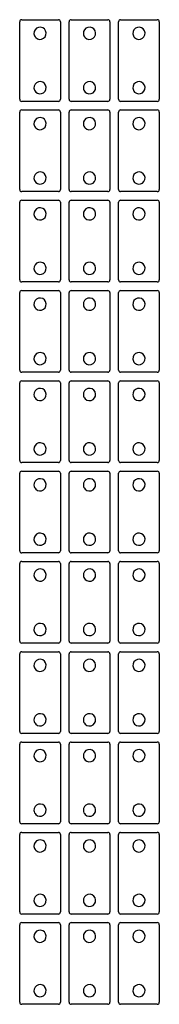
# Model space of a CAD drawing. Extents: x 13 to 218, y -1460 to -13.
import ezdxf

# ---------------------------------------------------------------- set-up
doc = ezdxf.new("R2010")
doc.units = 0

msp = doc.modelspace()

# ---------------------------------------------------------------- linework, layer by layer
at = {"color": 0}
for p, q in [((15.882873, -12.88288), (69.882765, -12.88288)), ((88.586563, -12.88288), (142.586455, -12.88288)), ((161.290253, -12.88288), (215.290145, -12.88288)), ((12.88288, -129.882645), (12.88288, -15.882873)), ((72.88276, -15.882873), (72.88276, -129.882645)), ((85.58657, -129.882645), (85.58657, -15.882873)), ((145.58645, -15.882873), (145.58645, -129.882645)), ((158.29026, -129.882645), (158.29026, -15.882873)), ((218.29014, -15.882873), (218.29014, -129.882645)), ((42.882821, -132.88264), (15.882875, -132.88264)), ((49.232821, -132.88264), (42.882821, -132.88264)), ((69.882767, -132.88264), (49.232821, -132.88264)), ((115.586511, -132.88264), (88.586565, -132.88264)), ((121.936511, -132.88264), (115.586511, -132.88264)), ((142.586457, -132.88264), (121.936511, -132.88264)), ((188.290201, -132.88264), (161.290255, -132.88264)), ((194.640201, -132.88264), (188.290201, -132.88264)), ((215.290147, -132.88264), (194.640201, -132.88264)), ((12.88288, -262.586215), (12.88288, -148.586443)), ((15.882873, -145.58645), (69.882765, -145.58645)), ((72.88276, -148.586443), (72.88276, -262.586215)), ((85.58657, -262.586215), (85.58657, -148.586443)), ((88.586563, -145.58645), (142.586455, -145.58645)), ((145.58645, -148.586443), (145.58645, -262.586215)), ((158.29026, -262.586215), (158.29026, -148.586443)), ((161.290253, -145.58645), (215.290145, -145.58645)), ((218.29014, -148.586443), (218.29014, -262.586215)), ((42.882821, -265.58621), (15.882875, -265.58621)), ((49.232821, -265.58621), (42.882821, -265.58621)), ((69.882767, -265.58621), (49.232821, -265.58621)), ((115.586511, -265.58621), (88.586565, -265.58621)), ((121.936511, -265.58621), (115.586511, -265.58621)), ((142.586457, -265.58621), (121.936511, -265.58621)), ((188.290201, -265.58621), (161.290255, -265.58621)), ((194.640201, -265.58621), (188.290201, -265.58621)), ((215.290147, -265.58621), (194.640201, -265.58621)), ((12.88288, -395.289785), (12.88288, -281.290013)), ((15.882873, -278.29002), (69.882765, -278.29002)), ((72.88276, -281.290013), (72.88276, -395.289785)), ((85.58657, -395.289785), (85.58657, -281.290013)), ((88.586563, -278.29002), (142.586455, -278.29002)), ((145.58645, -281.290013), (145.58645, -395.289785)), ((158.29026, -395.289785), (158.29026, -281.290013)), ((161.290253, -278.29002), (215.290145, -278.29002)), ((218.29014, -281.290013), (218.29014, -395.289785)), ((42.882821, -398.28978), (15.882875, -398.28978)), ((49.232821, -398.28978), (42.882821, -398.28978)), ((69.882767, -398.28978), (49.232821, -398.28978)), ((115.586511, -398.28978), (88.586565, -398.28978)), ((121.936511, -398.28978), (115.586511, -398.28978)), ((142.586457, -398.28978), (121.936511, -398.28978)), ((188.290201, -398.28978), (161.290255, -398.28978)), ((194.640201, -398.28978), (188.290201, -398.28978)), ((215.290147, -398.28978), (194.640201, -398.28978)), ((12.88288, -527.993355), (12.88288, -413.993583)), ((15.882873, -410.99359), (69.882765, -410.99359)), ((72.88276, -413.993583), (72.88276, -527.993355)), ((85.58657, -527.993355), (85.58657, -413.993583)), ((88.586563, -410.99359), (142.586455, -410.99359)), ((145.58645, -413.993583), (145.58645, -527.993355)), ((158.29026, -527.993355), (158.29026, -413.993583)), ((161.290253, -410.99359), (215.290145, -410.99359)), ((218.29014, -413.993583), (218.29014, -527.993355)), ((42.882821, -530.99335), (15.882875, -530.99335)), ((49.232821, -530.99335), (42.882821, -530.99335)), ((69.882767, -530.99335), (49.232821, -530.99335)), ((115.586511, -530.99335), (88.586565, -530.99335)), ((121.936511, -530.99335), (115.586511, -530.99335)), ((142.586457, -530.99335), (121.936511, -530.99335)), ((188.290201, -530.99335), (161.290255, -530.99335)), ((194.640201, -530.99335), (188.290201, -530.99335)), ((215.290147, -530.99335), (194.640201, -530.99335)), ((12.88288, -660.696925), (12.88288, -546.697153)), ((15.882873, -543.69716), (69.882765, -543.69716)), ((72.88276, -546.697153), (72.88276, -660.696925)), ((85.58657, -660.696925), (85.58657, -546.697153)), ((88.586563, -543.69716), (142.586455, -543.69716)), ((145.58645, -546.697153), (145.58645, -660.696925)), ((158.29026, -660.696925), (158.29026, -546.697153)), ((161.290253, -543.69716), (215.290145, -543.69716)), ((218.29014, -546.697153), (218.29014, -660.696925)), ((42.882821, -663.69692), (15.882875, -663.69692)), ((49.232821, -663.69692), (42.882821, -663.69692)), ((69.882767, -663.69692), (49.232821, -663.69692)), ((115.586511, -663.69692), (88.586565, -663.69692)), ((121.936511, -663.69692), (115.586511, -663.69692)), ((142.586457, -663.69692), (121.936511, -663.69692)), ((188.290201, -663.69692), (161.290255, -663.69692)), ((194.640201, -663.69692), (188.290201, -663.69692)), ((215.290147, -663.69692), (194.640201, -663.69692)), ((12.88288, -793.400495), (12.88288, -679.400723)), ((15.882873, -676.40073), (69.882765, -676.40073)), ((72.88276, -679.400723), (72.88276, -793.400495)), ((85.58657, -793.400495), (85.58657, -679.400723)), ((88.586563, -676.40073), (142.586455, -676.40073)), ((145.58645, -679.400723), (145.58645, -793.400495)), ((158.29026, -793.400495), (158.29026, -679.400723)), ((161.290253, -676.40073), (215.290145, -676.40073)), ((218.29014, -679.400723), (218.29014, -793.400495)), ((15.882873, -809.1043), (69.882765, -809.1043)), ((42.882821, -796.40049), (15.882875, -796.40049)), ((49.232821, -796.40049), (42.882821, -796.40049)), ((69.882767, -796.40049), (49.232821, -796.40049)), ((88.586563, -809.1043), (142.586455, -809.1043)), ((115.586511, -796.40049), (88.586565, -796.40049)), ((121.936511, -796.40049), (115.586511, -796.40049)), ((142.586457, -796.40049), (121.936511, -796.40049)), ((161.290253, -809.1043), (215.290145, -809.1043)), ((188.290201, -796.40049), (161.290255, -796.40049)), ((194.640201, -796.40049), (188.290201, -796.40049)), ((215.290147, -796.40049), (194.640201, -796.40049)), ((12.88288, -926.104065), (12.88288, -812.104293)), ((72.88276, -812.104293), (72.88276, -926.104065)), ((85.58657, -926.104065), (85.58657, -812.104293)), ((145.58645, -812.104293), (145.58645, -926.104065)), ((158.29026, -926.104065), (158.29026, -812.104293)), ((218.29014, -812.104293), (218.29014, -926.104065)), ((42.882821, -929.10406), (15.882875, -929.10406)), ((49.232821, -929.10406), (42.882821, -929.10406)), ((69.882767, -929.10406), (49.232821, -929.10406)), ((115.586511, -929.10406), (88.586565, -929.10406)), ((121.936511, -929.10406), (115.586511, -929.10406)), ((142.586457, -929.10406), (121.936511, -929.10406)), ((188.290201, -929.10406), (161.290255, -929.10406)), ((194.640201, -929.10406), (188.290201, -929.10406)), ((215.290147, -929.10406), (194.640201, -929.10406)), ((12.88288, -1058.807635), (12.88288, -944.807863)), ((15.882873, -941.80787), (69.882765, -941.80787)), ((72.88276, -944.807863), (72.88276, -1058.807635)), ((85.58657, -1058.807635), (85.58657, -944.807863)), ((88.586563, -941.80787), (142.586455, -941.80787)), ((145.58645, -944.807863), (145.58645, -1058.807635)), ((158.29026, -1058.807635), (158.29026, -944.807863)), ((161.290253, -941.80787), (215.290145, -941.80787)), ((218.29014, -944.807863), (218.29014, -1058.807635)), ((42.882821, -1061.80763), (15.882875, -1061.80763)), ((49.232821, -1061.80763), (42.882821, -1061.80763)), ((69.882767, -1061.80763), (49.232821, -1061.80763)), ((115.586511, -1061.80763), (88.586565, -1061.80763)), ((121.936511, -1061.80763), (115.586511, -1061.80763)), ((142.586457, -1061.80763), (121.936511, -1061.80763)), ((188.290201, -1061.80763), (161.290255, -1061.80763)), ((194.640201, -1061.80763), (188.290201, -1061.80763)), ((215.290147, -1061.80763), (194.640201, -1061.80763)), ((12.88288, -1191.511205), (12.88288, -1077.511433)), ((15.882873, -1074.51144), (69.882765, -1074.51144)), ((72.88276, -1077.511433), (72.88276, -1191.511205)), ((85.58657, -1191.511205), (85.58657, -1077.511433)), ((88.586563, -1074.51144), (142.586455, -1074.51144)), ((145.58645, -1077.511433), (145.58645, -1191.511205)), ((158.29026, -1191.511205), (158.29026, -1077.511433)), ((161.290253, -1074.51144), (215.290145, -1074.51144)), ((218.29014, -1077.511433), (218.29014, -1191.511205)), ((42.882821, -1194.5112), (15.882875, -1194.5112)), ((49.232821, -1194.5112), (42.882821, -1194.5112)), ((69.882767, -1194.5112), (49.232821, -1194.5112)), ((115.586511, -1194.5112), (88.586565, -1194.5112)), ((121.936511, -1194.5112), (115.586511, -1194.5112)), ((142.586457, -1194.5112), (121.936511, -1194.5112)), ((188.290201, -1194.5112), (161.290255, -1194.5112)), ((194.640201, -1194.5112), (188.290201, -1194.5112)), ((215.290147, -1194.5112), (194.640201, -1194.5112)), ((12.88288, -1324.214775), (12.88288, -1210.215003)), ((15.882873, -1207.21501), (69.882765, -1207.21501)), ((72.88276, -1210.215003), (72.88276, -1324.214775)), ((85.58657, -1324.214775), (85.58657, -1210.215003)), ((88.586563, -1207.21501), (142.586455, -1207.21501)), ((145.58645, -1210.215003), (145.58645, -1324.214775)), ((158.29026, -1324.214775), (158.29026, -1210.215003)), ((161.290253, -1207.21501), (215.290145, -1207.21501)), ((218.29014, -1210.215003), (218.29014, -1324.214775)), ((42.882821, -1327.21477), (15.882875, -1327.21477)), ((49.232821, -1327.21477), (42.882821, -1327.21477)), ((69.882767, -1327.21477), (49.232821, -1327.21477)), ((115.586511, -1327.21477), (88.586565, -1327.21477)), ((121.936511, -1327.21477), (115.586511, -1327.21477)), ((142.586457, -1327.21477), (121.936511, -1327.21477)), ((188.290201, -1327.21477), (161.290255, -1327.21477)), ((194.640201, -1327.21477), (188.290201, -1327.21477)), ((215.290147, -1327.21477), (194.640201, -1327.21477)), ((12.88288, -1456.918345), (12.88288, -1342.918573)), ((15.882873, -1339.91858), (69.882765, -1339.91858)), ((72.88276, -1342.918573), (72.88276, -1456.918345)), ((85.58657, -1456.918345), (85.58657, -1342.918573)), ((88.586563, -1339.91858), (142.586455, -1339.91858)), ((145.58645, -1342.918573), (145.58645, -1456.918345)), ((158.29026, -1456.918345), (158.29026, -1342.918573)), ((161.290253, -1339.91858), (215.290145, -1339.91858)), ((218.29014, -1342.918573), (218.29014, -1456.918345)), ((42.882821, -1459.91834), (15.882875, -1459.91834)), ((49.232821, -1459.91834), (42.882821, -1459.91834)), ((69.882767, -1459.91834), (49.232821, -1459.91834)), ((115.586511, -1459.91834), (88.586565, -1459.91834)), ((121.936511, -1459.91834), (115.586511, -1459.91834)), ((142.586457, -1459.91834), (121.936511, -1459.91834)), ((188.290201, -1459.91834), (161.290255, -1459.91834)), ((194.640201, -1459.91834), (188.290201, -1459.91834)), ((215.290147, -1459.91834), (194.640201, -1459.91834))]:
    msp.add_line(p, q, dxfattribs=at)
for centre, radius, start, end in [((15.882874, -15.882874), 2.999994, 90, 179.999983), ((69.882766, -15.882874), 2.999994, 0, 90), ((88.586564, -15.882874), 2.999994, 90, 179.999983), ((142.586456, -15.882874), 2.999994, 0, 90), ((161.290254, -15.882874), 2.999994, 90, 179.999983), ((215.290146, -15.882874), 2.999994, 0, 90), ((42.88282, -32.88284), 8.999982, 225, 184.574564), ((115.58651, -32.88284), 8.999982, 225, 184.574564), ((188.2902, -32.88284), 8.999982, 225, 184.574564), ((42.88282, -32.88284), 8.999982, 184.574564, 225), ((115.58651, -32.88284), 8.999982, 184.574564, 225), ((188.2902, -32.88284), 8.999982, 184.574564, 225), ((42.88282, -112.88268), 8.999982, 225, 184.574564), ((42.88282, -112.88268), 8.999982, 184.574564, 225), ((115.58651, -112.88268), 8.999982, 225, 184.574564), ((115.58651, -112.88268), 8.999982, 184.574564, 225), ((188.2902, -112.88268), 8.999982, 225, 184.574564), ((188.2902, -112.88268), 8.999982, 184.574564, 225), ((15.882874, -129.882646), 2.999994, 179.999984, 270), ((69.882766, -129.882646), 2.999994, 270, 0), ((88.586564, -129.882646), 2.999994, 179.999984, 270), ((142.586456, -129.882646), 2.999994, 270, 0), ((161.290254, -129.882646), 2.999994, 179.999984, 270), ((215.290146, -129.882646), 2.999994, 270, 0), ((15.882874, -148.586444), 2.999994, 90, 179.999983), ((42.88282, -165.58641), 8.999982, 225, 184.574564), ((69.882766, -148.586444), 2.999994, 0, 90), ((88.586564, -148.586444), 2.999994, 90, 179.999983), ((115.58651, -165.58641), 8.999982, 225, 184.574564), ((142.586456, -148.586444), 2.999994, 0, 90), ((161.290254, -148.586444), 2.999994, 90, 179.999983), ((188.2902, -165.58641), 8.999982, 225, 184.574564), ((215.290146, -148.586444), 2.999994, 0, 90), ((42.88282, -165.58641), 8.999982, 184.574564, 225), ((115.58651, -165.58641), 8.999982, 184.574564, 225), ((188.2902, -165.58641), 8.999982, 184.574564, 225), ((42.88282, -245.58625), 8.999982, 225, 184.574564), ((115.58651, -245.58625), 8.999982, 225, 184.574564), ((188.2902, -245.58625), 8.999982, 225, 184.574564), ((42.88282, -245.58625), 8.999982, 184.574564, 225), ((115.58651, -245.58625), 8.999982, 184.574564, 225), ((188.2902, -245.58625), 8.999982, 184.574564, 225), ((15.882874, -262.586216), 2.999994, 179.999984, 270), ((69.882766, -262.586216), 2.999994, 270, 0), ((88.586564, -262.586216), 2.999994, 179.999984, 270), ((142.586456, -262.586216), 2.999994, 270, 0), ((161.290254, -262.586216), 2.999994, 179.999984, 270), ((215.290146, -262.586216), 2.999994, 270, 0), ((15.882874, -281.290014), 2.999994, 90, 179.999983), ((42.88282, -298.28998), 8.999982, 225, 184.574564), ((69.882766, -281.290014), 2.999994, 0, 90), ((88.586564, -281.290014), 2.999994, 90, 179.999983), ((115.58651, -298.28998), 8.999982, 225, 184.574564), ((142.586456, -281.290014), 2.999994, 0, 90), ((161.290254, -281.290014), 2.999994, 90, 179.999983), ((188.2902, -298.28998), 8.999982, 225, 184.574564), ((215.290146, -281.290014), 2.999994, 0, 90), ((42.88282, -298.28998), 8.999982, 184.574564, 225), ((115.58651, -298.28998), 8.999982, 184.574564, 225), ((188.2902, -298.28998), 8.999982, 184.574564, 225), ((42.88282, -378.28982), 8.999982, 225, 184.574564), ((115.58651, -378.28982), 8.999982, 225, 184.574564), ((188.2902, -378.28982), 8.999982, 225, 184.574564), ((42.88282, -378.28982), 8.999982, 184.574564, 225), ((115.58651, -378.28982), 8.999982, 184.574564, 225), ((188.2902, -378.28982), 8.999982, 184.574564, 225), ((15.882874, -395.289786), 2.999994, 179.999984, 270), ((69.882766, -395.289786), 2.999994, 270, 0), ((88.586564, -395.289786), 2.999994, 179.999984, 270), ((142.586456, -395.289786), 2.999994, 270, 0), ((161.290254, -395.289786), 2.999994, 179.999984, 270), ((215.290146, -395.289786), 2.999994, 270, 0), ((15.882874, -413.993584), 2.999994, 90, 179.999983), ((69.882766, -413.993584), 2.999994, 0, 90), ((88.586564, -413.993584), 2.999994, 90, 179.999983), ((142.586456, -413.993584), 2.999994, 0, 90), ((161.290254, -413.993584), 2.999994, 90, 179.999983), ((215.290146, -413.993584), 2.999994, 0, 90), ((42.88282, -430.99355), 8.999982, 225, 184.574564), ((42.88282, -430.99355), 8.999982, 184.574564, 225), ((115.58651, -430.99355), 8.999982, 225, 184.574564), ((115.58651, -430.99355), 8.999982, 184.574564, 225), ((188.2902, -430.99355), 8.999982, 225, 184.574564), ((188.2902, -430.99355), 8.999982, 184.574564, 225), ((42.88282, -510.99339), 8.999982, 225, 184.574564), ((115.58651, -510.99339), 8.999982, 225, 184.574564), ((188.2902, -510.99339), 8.999982, 225, 184.574564), ((42.88282, -510.99339), 8.999982, 184.574564, 225), ((115.58651, -510.99339), 8.999982, 184.574564, 225), ((188.2902, -510.99339), 8.999982, 184.574564, 225), ((15.882874, -527.993356), 2.999994, 179.999984, 270), ((69.882766, -527.993356), 2.999994, 270, 0), ((88.586564, -527.993356), 2.999994, 179.999984, 270), ((142.586456, -527.993356), 2.999994, 270, 0), ((161.290254, -527.993356), 2.999994, 179.999984, 270), ((215.290146, -527.993356), 2.999994, 270, 0), ((15.882874, -546.697154), 2.999994, 90, 179.999983), ((69.882766, -546.697154), 2.999994, 0, 90), ((88.586564, -546.697154), 2.999994, 90, 179.999983), ((142.586456, -546.697154), 2.999994, 0, 90), ((161.290254, -546.697154), 2.999994, 90, 179.999983), ((215.290146, -546.697154), 2.999994, 0, 90), ((42.88282, -563.69712), 8.999982, 225, 184.574564), ((115.58651, -563.69712), 8.999982, 225, 184.574564), ((188.2902, -563.69712), 8.999982, 225, 184.574564), ((42.88282, -563.69712), 8.999982, 184.574564, 225), ((115.58651, -563.69712), 8.999982, 184.574564, 225), ((188.2902, -563.69712), 8.999982, 184.574564, 225), ((42.88282, -643.69696), 8.999982, 225, 184.574564), ((115.58651, -643.69696), 8.999982, 225, 184.574564), ((188.2902, -643.69696), 8.999982, 225, 184.574564), ((42.88282, -643.69696), 8.999982, 184.574564, 225), ((115.58651, -643.69696), 8.999982, 184.574564, 225), ((188.2902, -643.69696), 8.999982, 184.574564, 225), ((15.882874, -660.696926), 2.999994, 179.999984, 270), ((69.882766, -660.696926), 2.999994, 270, 0), ((88.586564, -660.696926), 2.999994, 179.999984, 270), ((142.586456, -660.696926), 2.999994, 270, 0), ((161.290254, -660.696926), 2.999994, 179.999984, 270), ((215.290146, -660.696926), 2.999994, 270, 0), ((15.882874, -679.400724), 2.999994, 90, 179.999983), ((69.882766, -679.400724), 2.999994, 0, 90), ((88.586564, -679.400724), 2.999994, 90, 179.999983), ((142.586456, -679.400724), 2.999994, 0, 90), ((161.290254, -679.400724), 2.999994, 90, 179.999983), ((215.290146, -679.400724), 2.999994, 0, 90), ((42.88282, -696.40069), 8.999982, 225, 184.574564), ((115.58651, -696.40069), 8.999982, 225, 184.574564), ((188.2902, -696.40069), 8.999982, 225, 184.574564), ((42.88282, -696.40069), 8.999982, 184.574564, 225), ((115.58651, -696.40069), 8.999982, 184.574564, 225), ((188.2902, -696.40069), 8.999982, 184.574564, 225), ((42.88282, -776.40053), 8.999982, 225, 184.574564), ((42.88282, -776.40053), 8.999982, 184.574564, 225), ((115.58651, -776.40053), 8.999982, 225, 184.574564), ((115.58651, -776.40053), 8.999982, 184.574564, 225), ((188.2902, -776.40053), 8.999982, 225, 184.574564), ((188.2902, -776.40053), 8.999982, 184.574564, 225), ((15.882874, -793.400496), 2.999994, 179.999984, 270), ((69.882766, -793.400496), 2.999994, 270, 0), ((88.586564, -793.400496), 2.999994, 179.999984, 270), ((142.586456, -793.400496), 2.999994, 270, 0), ((161.290254, -793.400496), 2.999994, 179.999984, 270), ((215.290146, -793.400496), 2.999994, 270, 0), ((15.882874, -812.104294), 2.999994, 90, 179.999983), ((69.882766, -812.104294), 2.999994, 0, 90), ((88.586564, -812.104294), 2.999994, 90, 179.999983), ((142.586456, -812.104294), 2.999994, 0, 90), ((161.290254, -812.104294), 2.999994, 90, 179.999983), ((215.290146, -812.104294), 2.999994, 0, 90), ((42.88282, -829.10426), 8.999982, 225, 184.574564), ((115.58651, -829.10426), 8.999982, 225, 184.574564), ((188.2902, -829.10426), 8.999982, 225, 184.574564), ((42.88282, -829.10426), 8.999982, 184.574564, 225), ((115.58651, -829.10426), 8.999982, 184.574564, 225), ((188.2902, -829.10426), 8.999982, 184.574564, 225), ((42.88282, -909.1041), 8.999982, 225, 184.574564), ((42.88282, -909.1041), 8.999982, 184.574564, 225), ((115.58651, -909.1041), 8.999982, 225, 184.574564), ((115.58651, -909.1041), 8.999982, 184.574564, 225), ((188.2902, -909.1041), 8.999982, 225, 184.574564), ((188.2902, -909.1041), 8.999982, 184.574564, 225), ((15.882874, -926.104066), 2.999994, 179.999984, 270), ((69.882766, -926.104066), 2.999994, 270, 0), ((88.586564, -926.104066), 2.999994, 179.999984, 270), ((142.586456, -926.104066), 2.999994, 270, 0), ((161.290254, -926.104066), 2.999994, 179.999984, 270), ((215.290146, -926.104066), 2.999994, 270, 0), ((15.882874, -944.807864), 2.999994, 90, 179.999983), ((42.88282, -961.80783), 8.999982, 225, 184.574564), ((69.882766, -944.807864), 2.999994, 0, 90), ((88.586564, -944.807864), 2.999994, 90, 179.999983), ((115.58651, -961.80783), 8.999982, 225, 184.574564), ((142.586456, -944.807864), 2.999994, 0, 90), ((161.290254, -944.807864), 2.999994, 90, 179.999983), ((188.2902, -961.80783), 8.999982, 225, 184.574564), ((215.290146, -944.807864), 2.999994, 0, 90), ((42.88282, -961.80783), 8.999982, 184.574564, 225), ((115.58651, -961.80783), 8.999982, 184.574564, 225), ((188.2902, -961.80783), 8.999982, 184.574564, 225), ((42.88282, -1041.80767), 8.999982, 225, 184.574564), ((115.58651, -1041.80767), 8.999982, 225, 184.574564), ((188.2902, -1041.80767), 8.999982, 225, 184.574564), ((42.88282, -1041.80767), 8.999982, 184.574564, 225), ((115.58651, -1041.80767), 8.999982, 184.574564, 225), ((188.2902, -1041.80767), 8.999982, 184.574564, 225), ((15.882874, -1058.807636), 2.999994, 179.999984, 270), ((69.882766, -1058.807636), 2.999994, 270, 0), ((88.586564, -1058.807636), 2.999994, 179.999984, 270), ((142.586456, -1058.807636), 2.999994, 270, 0), ((161.290254, -1058.807636), 2.999994, 179.999984, 270), ((215.290146, -1058.807636), 2.999994, 270, 0), ((15.882874, -1077.511434), 2.999994, 90, 179.999983), ((69.882766, -1077.511434), 2.999994, 0, 90), ((88.586564, -1077.511434), 2.999994, 90, 179.999983), ((142.586456, -1077.511434), 2.999994, 0, 90), ((161.290254, -1077.511434), 2.999994, 90, 179.999983), ((215.290146, -1077.511434), 2.999994, 0, 90), ((42.88282, -1094.5114), 8.999982, 225, 184.574564), ((42.88282, -1094.5114), 8.999982, 184.574564, 225), ((115.58651, -1094.5114), 8.999982, 225, 184.574564), ((115.58651, -1094.5114), 8.999982, 184.574564, 225), ((188.2902, -1094.5114), 8.999982, 225, 184.574564), ((188.2902, -1094.5114), 8.999982, 184.574564, 225), ((42.88282, -1174.51124), 8.999982, 225, 184.574564), ((115.58651, -1174.51124), 8.999982, 225, 184.574564), ((188.2902, -1174.51124), 8.999982, 225, 184.574564), ((42.88282, -1174.51124), 8.999982, 184.574564, 225), ((115.58651, -1174.51124), 8.999982, 184.574564, 225), ((188.2902, -1174.51124), 8.999982, 184.574564, 225), ((15.882874, -1191.511206), 2.999994, 179.999984, 270), ((69.882766, -1191.511206), 2.999994, 270, 0), ((88.586564, -1191.511206), 2.999994, 179.999984, 270), ((142.586456, -1191.511206), 2.999994, 270, 0), ((161.290254, -1191.511206), 2.999994, 179.999984, 270), ((215.290146, -1191.511206), 2.999994, 270, 0), ((15.882874, -1210.215004), 2.999994, 90, 179.999983), ((69.882766, -1210.215004), 2.999994, 0, 90), ((88.586564, -1210.215004), 2.999994, 90, 179.999983), ((142.586456, -1210.215004), 2.999994, 0, 90), ((161.290254, -1210.215004), 2.999994, 90, 179.999983), ((215.290146, -1210.215004), 2.999994, 0, 90), ((42.88282, -1227.21497), 8.999982, 225, 184.574564), ((42.88282, -1227.21497), 8.999982, 184.574564, 225), ((115.58651, -1227.21497), 8.999982, 225, 184.574564), ((115.58651, -1227.21497), 8.999982, 184.574564, 225), ((188.2902, -1227.21497), 8.999982, 225, 184.574564), ((188.2902, -1227.21497), 8.999982, 184.574564, 225), ((42.88282, -1307.21481), 8.999982, 225, 184.574564), ((115.58651, -1307.21481), 8.999982, 225, 184.574564), ((188.2902, -1307.21481), 8.999982, 225, 184.574564), ((42.88282, -1307.21481), 8.999982, 184.574564, 225), ((115.58651, -1307.21481), 8.999982, 184.574564, 225), ((188.2902, -1307.21481), 8.999982, 184.574564, 225), ((15.882874, -1324.214776), 2.999994, 179.999984, 270), ((69.882766, -1324.214776), 2.999994, 270, 0), ((88.586564, -1324.214776), 2.999994, 179.999984, 270), ((142.586456, -1324.214776), 2.999994, 270, 0), ((161.290254, -1324.214776), 2.999994, 179.999984, 270), ((215.290146, -1324.214776), 2.999994, 270, 0), ((15.882874, -1342.918574), 2.999994, 90, 179.999983), ((69.882766, -1342.918574), 2.999994, 0, 90), ((88.586564, -1342.918574), 2.999994, 90, 179.999983), ((142.586456, -1342.918574), 2.999994, 0, 90), ((161.290254, -1342.918574), 2.999994, 90, 179.999983), ((215.290146, -1342.918574), 2.999994, 0, 90), ((42.88282, -1359.91854), 8.999982, 225, 184.574564), ((115.58651, -1359.91854), 8.999982, 225, 184.574564), ((188.2902, -1359.91854), 8.999982, 225, 184.574564), ((42.88282, -1359.91854), 8.999982, 184.574564, 225), ((115.58651, -1359.91854), 8.999982, 184.574564, 225), ((188.2902, -1359.91854), 8.999982, 184.574564, 225), ((42.88282, -1439.91838), 8.999982, 225, 184.574564), ((115.58651, -1439.91838), 8.999982, 225, 184.574564), ((188.2902, -1439.91838), 8.999982, 225, 184.574564), ((42.88282, -1439.91838), 8.999982, 184.574564, 225), ((115.58651, -1439.91838), 8.999982, 184.574564, 225), ((188.2902, -1439.91838), 8.999982, 184.574564, 225), ((15.882874, -1456.918346), 2.999994, 179.999984, 270), ((69.882766, -1456.918346), 2.999994, 270, 0), ((88.586564, -1456.918346), 2.999994, 179.999984, 270), ((142.586456, -1456.918346), 2.999994, 270, 0), ((161.290254, -1456.918346), 2.999994, 179.999984, 270), ((215.290146, -1456.918346), 2.999994, 270, 0)]:
    msp.add_arc(centre, radius, start, end, dxfattribs=at)

doc.saveas('drawing.dxf')
